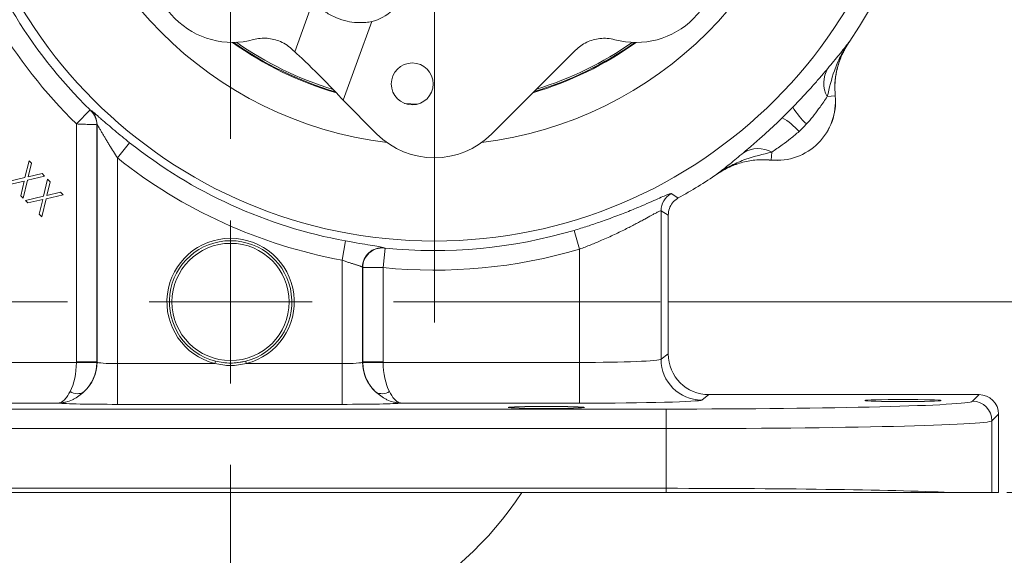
# Model space of a CAD drawing. Header units: inches. Extents: x 0.3 to 33.9, y 0.2 to 21.7.
# Tile 10 of 22: x 21.6 to 27.7, y 5.1 to 8.4. Entities that reach past the tile are written whole.
import ezdxf

# ---------------------------------------------------------------- set-up
doc = ezdxf.new("R2010")
doc.units = ezdxf.units.IN
doc.header["$MEASUREMENT"] = 0
doc.layers.add('SLD-0', color=7, linetype='Continuous', lineweight=15)
doc.styles.add('SLDTEXTSTYLE0', font='TXT', dxfattribs={"width": 0.75})
doc.dimstyles.new('SLDDIMSTYLE0', dxfattribs={"dimtxt": 0.25, "dimasz": 0.13, "dimexe": 0, "dimexo": 0.0625, "dimgap": 0.0625, "dimtad": 0, "dimtih": 1, "dimtoh": 1, "dimrnd": 1e-09, "dimzin": 12, "dimdsep": 46, "dimtxsty": 'SLDTEXTSTYLE0', "dimsah": 1, "dimcen": 0.09, "dimadec": 0, "dimazin": 3, "dimtfac": 1, "dimtofl": 0, "dimtmove": 0, "dimatfit": 3, "dimfxl": 1, "dimfrac": 2, "dimtolj": 1, "dimtzin": 12, "dimarcsym": 0})
doc.dimstyles.new('SLDDIMSTYLE1', dxfattribs={"dimtxt": 0.25, "dimasz": 0.13, "dimexe": 0, "dimexo": 0.0625, "dimgap": 0.0625, "dimtad": 0, "dimtih": 1, "dimtoh": 1, "dimrnd": 1e-09, "dimzin": 12, "dimdsep": 46, "dimtxsty": 'SLDTEXTSTYLE0', "dimsah": 1, "dimcen": 0.09, "dimadec": 0, "dimazin": 3, "dimtfac": 1, "dimtmove": 0, "dimatfit": 0, "dimfxl": 1, "dimfrac": 2, "dimtolj": 1, "dimtzin": 12, "dimarcsym": 0})

# ---------------------------------------------------------------- blocks, each defined once
blk = doc.blocks.new('_D_4')
at = {"layer": 'SLD-0'}
for p, q in [((29.7431, 6.6508), (29.7431, 6.9008)), ((25.5945, 6.6508), (29.8681, 6.6508)), ((29.264, 6.1026), (29.2132, 6.1026)), ((29.2132, 6.1026), (29.2132, 5.7057)), ((30.2222, 6.1026), (30.273, 6.1026)), ((30.273, 6.1026), (30.273, 5.7057)), ((29.2132, 5.7057), (29.264, 5.7057)), ((30.273, 5.7057), (30.2222, 5.7057)), ((27.6711, 5.4808), (29.8681, 5.4808)), ((29.7431, 5.4808), (29.7431, 5.2308))]:
    blk.add_line(p, q, dxfattribs=at)
for points in [[(29.7431, 6.6508), (29.7631, 6.7808), (29.7231, 6.7808)], [(29.7431, 5.4808), (29.7231, 5.3508), (29.7631, 5.3508)]]:
    blk.add_solid(points, dxfattribs=at)
at = {"layer": 'SLD-0', "char_height": 0.25, "attachment_point": 1, "style": 'SLDTEXTSTYLE0'}
for s, insert in [('1.17', (29.3183, 6.4756, 0.413)), ('29.72', (29.3275, 6.028, 0.413))]:
    blk.add_mtext(s, dxfattribs=dict(at, insert=insert))
blk = doc.blocks.new('_D_5')
at = {"layer": 'SLD-0'}
for p, q in [((27.6656, 9.9804), (29.8681, 9.9804)), ((29.7431, 9.9804), (29.7431, 8.7264)), ((29.264, 8.3524), (29.2132, 8.3524)), ((29.2132, 8.3524), (29.2132, 7.9555)), ((30.2222, 8.3524), (30.273, 8.3524)), ((30.273, 8.3524), (30.273, 7.9555)), ((29.2132, 7.9555), (29.264, 7.9555)), ((30.273, 7.9555), (30.2222, 7.9555)), ((29.7431, 6.6508), (29.7431, 7.9047)), ((25.5945, 6.6508), (29.8681, 6.6508))]:
    blk.add_line(p, q, dxfattribs=at)
for points in [[(29.7431, 9.9804), (29.7231, 9.8504), (29.7631, 9.8504)], [(29.7431, 6.6508), (29.7631, 6.7808), (29.7231, 6.7808)]]:
    blk.add_solid(points, dxfattribs=at)
at = {"layer": 'SLD-0', "char_height": 0.25, "attachment_point": 1, "style": 'SLDTEXTSTYLE0'}
for s, insert in [('3.33', (29.3183, 8.7254, 0.413)), ('84.57', (29.3275, 8.2778, 0.413))]:
    blk.add_mtext(s, dxfattribs=dict(at, insert=insert))
blk = doc.blocks.new('SW_CENTERMARKSYMBOL_0')
at = {"layer": 'SLD-0', "color": 0}
blk.add_line((0, -1), (0, -3.4561), dxfattribs=at)
blk = doc.blocks.new('SW_CENTERMARKSYMBOL_1')
at = {"layer": 'SLD-0', "color": 0}
for p, q in [((0, 1), (0, 2.635)), ((0, 0), (0, 0.5)), ((-1, 0), (-2.635, 0)), ((0, 0), (-0.5, 0)), ((0, 0), (0, -0.5)), ((0, 0), (0.5, 0)), ((1, 0), (2.635, 0)), ((0, -1), (0, -2.635))]:
    blk.add_line(p, q, dxfattribs=at)

msp = doc.modelspace()

# ---------------------------------------------------------------- linework, layer by layer
at = {"color": 7, "linetype": 'Continuous', "lineweight": 15}
for p, q in [((23.3028, 8.1851), (23.4165, 8.4973)), ((23.7758, 8.3704), (23.6, 7.8878)), ((26.7035, 8.2442), (26.6978, 8.2354)), ((26.7035, 8.2442), (26.7032, 8.2443)), ((23.3028, 8.1851), (23.2924, 8.1956)), ((25.0257, 8.1951), (24.5121, 7.6818)), ((26.5699, 7.9102), (26.6185, 7.9148)), ((26.6185, 7.9148), (26.6188, 7.9148)), ((23.8057, 7.682), (23.6, 7.8878)), ((23.9761, 7.8692), (24.0552, 7.8638)), ((22.048, 7.8284), (21.964, 7.7428)), ((22.0541, 7.8245), (22.0528, 7.8239)), ((21.964, 7.7428), (21.964, 6.2829)), ((22.0889, 7.7382), (22.0903, 7.7387)), ((22.0889, 6.2829), (22.0889, 7.7382)), ((22.0903, 7.7387), (22.0903, 6.2819)), ((22.2898, 7.6278), (22.2152, 7.5339)), ((26.2297, 7.57), (26.225, 7.5213)), ((21.6482, 7.4133), (21.6732, 7.5173)), ((21.6887, 7.5017), (21.6686, 7.418)), ((21.6732, 7.5173), (21.6887, 7.5017)), ((22.2152, 6.2724), (22.2152, 7.5339)), ((26.225, 7.521), (26.225, 7.5213)), ((21.6686, 7.418), (21.7527, 7.4378)), ((21.7527, 7.4378), (21.768, 7.4224)), ((25.8955, 7.4366), (25.8956, 7.4363)), ((21.5373, 7.3872), (21.6482, 7.4133)), ((21.6433, 7.3927), (21.5529, 7.3716)), ((21.6221, 7.3024), (21.6433, 7.3927)), ((21.6639, 7.3975), (21.6376, 7.2868)), ((21.768, 7.4224), (21.6639, 7.3975)), ((21.7619, 7.2996), (21.7869, 7.4036)), ((21.8024, 7.388), (21.7823, 7.3043)), ((21.7869, 7.4036), (21.8024, 7.388)), ((21.7823, 7.3043), (21.8664, 7.3241)), ((21.8664, 7.3241), (21.8817, 7.3088)), ((21.6376, 7.2868), (21.6221, 7.3024)), ((21.651, 7.2735), (21.7619, 7.2996)), ((21.6665, 7.2579), (21.651, 7.2735)), ((21.757, 7.279), (21.6665, 7.2579)), ((21.7358, 7.1887), (21.757, 7.279)), ((21.7776, 7.2839), (21.7513, 7.1731)), ((21.8817, 7.3088), (21.7776, 7.2839)), ((21.7513, 7.1731), (21.7358, 7.1887)), ((25.5502, 6.2987), (25.5502, 7.2098)), ((25.5502, 7.2098), (25.5945, 7.1836)), ((25.5945, 7.1836), (25.5945, 6.3319)), ((25.0164, 7.0899), (25.0505, 6.9749)), ((23.6155, 7.0249), (23.5938, 6.907)), ((23.857, 6.9807), (23.845, 6.8614)), ((23.8522, 6.9814), (23.8509, 6.9829)), ((25.0505, 6.9749), (25.0505, 6.2797)), ((23.5938, 6.907), (23.5938, 6.2724)), ((23.7187, 6.2819), (23.7187, 6.8636)), ((23.7187, 6.8636), (23.72, 6.8621)), ((23.72, 6.8621), (23.72, 6.2829)), ((23.845, 6.2829), (23.845, 6.8614)), ((22.0889, 6.2829), (21.964, 6.2829)), ((22.0903, 6.2819), (22.0889, 6.2829)), ((22.8166, 6.2869), (22.8129, 6.2724)), ((23.0061, 6.2724), (23.0024, 6.2869)), ((23.72, 6.2829), (23.7187, 6.2819)), ((23.845, 6.2829), (23.72, 6.2829)), ((25.5945, 6.3319), (25.5502, 6.2987)), ((21.964, 6.2797), (20.7584, 6.2797)), ((21.964, 6.2797), (22.0888, 6.2766)), ((22.2152, 6.2724), (22.2152, 6.0225)), ((22.8129, 6.2724), (22.2152, 6.2724)), ((23.5938, 6.2724), (23.0061, 6.2724)), ((23.5938, 6.2724), (23.5938, 6.0225)), ((23.845, 6.2797), (23.7201, 6.2766)), ((25.0505, 6.2797), (23.845, 6.2797)), ((25.0505, 6.2797), (25.0505, 6.0298)), ((25.8001, 6.0488), (25.8444, 6.082)), ((27.5012, 6.082), (25.8444, 6.082)), ((27.5012, 6.082), (27.4605, 6.0414)), ((25.5812, 5.9934), (20.2278, 5.9934)), ((20.7584, 6.0298), (21.8524, 6.0298)), ((22.2152, 6.0225), (23.5938, 6.0225)), ((23.9565, 6.0298), (25.0505, 6.0298)), ((25.5812, 5.8735), (25.5812, 5.9934)), ((27.5805, 5.9214), (27.6211, 5.9621)), ((27.5805, 5.4808), (27.5805, 5.9214)), ((27.6211, 5.4808), (27.6211, 5.9621)), ((20.2278, 5.8735), (25.5812, 5.8735)), ((25.5812, 5.8735), (25.5812, 5.5073)), ((25.5812, 5.5073), (20.2278, 5.5073)), ((25.5812, 5.4808), (25.5812, 5.5073)), ((25.5812, 5.4808), (20.2278, 5.4808)), ((27.5805, 5.4808), (27.3552, 5.4808)), ((27.6211, 5.4808), (27.5805, 5.4808))]:
    msp.add_line(p, q, dxfattribs=at)
at = {"color": 7, "linetype": 'Continuous', "lineweight": 15, "flags": 128}
for points in [[(25.6561, 7.2884), (25.6479, 7.2935), (25.6127, 7.3151)], [(22.9095, 6.2753), (22.9747, 6.281), (23.0024, 6.2869)]]:
    msp.add_lwpolyline(points, dxfattribs=at)
at = {"color": 7, "linetype": 'Continuous', "lineweight": 15}
for centre, radius in [((24.1595, 9.9804), 2.9561), ((24.0239, 7.9885), 0.1285), ((22.9095, 6.6508), 0.3595)]:
    msp.add_circle(centre, radius, dxfattribs=at)
for centre, radius, start, end in [((24.1595, 9.9804), 3.08, 325.68866, 34.31134), ((22.9217, 8.7432), 0.5, 164.97582, 284.99681), ((25.3966, 8.7426), 0.5, 254.97582, 14.99681), ((23.6854, 8.6865), 0.3287, 285.96716, 336.38934), ((24.1595, 9.9804), 3.0148, 210.65257, 225.54358), ((24.1595, 9.9804), 3.1348, 210.65257, 225.54358), ((24.1595, 9.9804), 2.1191, 235.03457, 252.96152), ((24.1595, 9.9804), 2.1191, 287.21446, 304.93806), ((26.7203, 7.9939), 0.1722, 148.54601, 209.09696), ((26.2595, 7.8804), 0.3607, 264.51489, 5.48511), ((26.2595, 7.8804), 0.361, 264.52223, 5.47777), ((21.9688, 7.7381), 0.1201, 0.03042, 45.63797), ((21.9702, 7.7387), 0.1201, 0.03043, 45.64837), ((26.7301, 8.0643), 0.4311, 210.49936, 228.25232), ((26.0755, 7.4098), 0.4311, 41.74768, 59.50064), ((24.1595, 9.9804), 3.0051, 231.52495, 259.57036), ((26.1459, 7.4195), 0.1722, 60.90304, 121.45399), ((24.1595, 9.9804), 3.125, 231.52495, 259.57036), ((24.1595, 9.9804), 3.08, 299.07314, 304.31134), ((25.6703, 7.2097), 0.1201, 118.64577, 179.95577), ((24.1595, 9.9804), 3.0148, 264.24184, 286.51375), ((22.9095, 6.6508), 0.3905, 284.31969, 255.68031), ((22.9095, 6.6508), 0.3755, 284.31969, 255.68031), ((23.8388, 6.8634), 0.1201, 84.21534, 179.90699), ((23.8401, 6.8619), 0.1201, 84.24267, 179.90704), ((24.1595, 9.9804), 3.1348, 264.24184, 286.51375), ((21.8389, 6.283), 0.25, 358.52616, 359.97382), ((23.97, 6.283), 0.25, 180.02618, 181.47384), ((25.8004, 6.2989), 0.2501, 180.05364, 269.93108), ((21.8401, 6.2821), 0.2502, 312.81617, 359.94243), ((23.9689, 6.2821), 0.2502, 180.05757, 227.18383), ((21.9694, 6.1676), 0.0801, 236.57933, 300.52452), ((23.8395, 6.1676), 0.0801, 239.47548, 303.42067), ((27.4604, 5.9213), 0.1201, 0.04597, 89.95403), ((22.9095, 6.6508), 2.135, 213.23055, 326.76945)]:
    msp.add_arc(centre, radius, start, end, dxfattribs=at)
at = {"color": 8, "linetype": 'Continuous', "lineweight": 15}
for radius, start, end in [(2.3701, 187.00002, 262.97261), (2.3701, 277.00002, 352.97261), (2.1338, 234.49773, 253.65365), (2.129, 234.67685, 253.43272), (2.1338, 286.4722, 305.47491), (2.129, 286.71044, 305.29578)]:
    msp.add_arc((24.1595, 9.9804), radius, start, end, dxfattribs=at)
at = {"color": 7, "linetype": 'Continuous', "lineweight": 15}
for centre, major_axis, ratio, start_param, end_param in [((23.4496, 8.0315), (-0.1715, 0.1718), 0.039557, 3.68367, 5.778065), ((24.159, 8.0365), (-0.0001, -0.501), 0.998099, 5.498738, 7.067632), ((21.8389, 6.283), (0.1001, -0.0751), 0.999049, 0.617693, 0.642959), ((23.97, 6.283), (0.1001, 0.0751), 0.999049, 2.498634, 2.5239), ((25.0505, 6.2994), (0.5, 0), 0.039279, 4.712389, 6.248279), ((25.8446, 6.3321), (-0.2002, -0.1501), 0.999049, 5.640226, 7.210109), ((21.8433, 6.2797), (0.0041, 0.25), 0.482584, 3.922427, 4.720341), ((21.8433, 6.2797), (0.0815, 0.2369), 0.978221, 4.226504, 5.024418), ((22.2152, 6.2822), (0.125, 0), 0.078558, 3.176499, 4.712389), ((23.5938, 6.2822), (0.125, 0), 0.078558, 4.712389, 6.248279), ((23.9657, 6.2797), (-0.0815, 0.2369), 0.978221, 1.258768, 2.056681), ((23.9657, 6.2797), (-0.0041, 0.25), 0.482584, 1.562845, 2.360758), ((25.0505, 6.0494), (0.75, 0), 0.026186, 4.712389, 6.248279), ((25.5812, 6.0426), (1.88, 0), 0.026186, 4.712389, 6.257005), ((27.5011, 5.962), (0.0849, 0.0849), 0.999315, 5.49813, 7.068241), ((22.2152, 6.0323), (0.375, 0), 0.026186, 3.397717, 4.712389), ((23.5938, 6.0323), (0.375, 0), 0.026186, 4.712389, 6.027061), ((25.5812, 5.9227), (2, 0), 0.024615, 4.712389, 6.257005), ((25.5812, 5.458), (2, 0), 0.024615, 0.479944, 1.570796)]:
    msp.add_ellipse(centre, major_axis=major_axis, ratio=ratio, start_param=start_param, end_param=end_param, dxfattribs=at)
for centre in [(27.0345, 6.046), (24.8465, 6.0035)]:
    msp.add_ellipse(centre, major_axis=(0.2344, 0), ratio=0.026186, dxfattribs=at)
for points, knots in [([(23.4165, 8.4973), (23.4248, 8.4885), (23.4439, 8.4681), (23.4909, 8.4281), (23.555, 8.3924), (23.623, 8.3711), (23.686, 8.3633), (23.7391, 8.3652), (23.7645, 8.3688), (23.7758, 8.3704)], [0, 0, 0, 0, 0.1253907, 0.2904749, 0.4558235, 0.5984908, 0.7336608, 0.8812781, 1, 1, 1, 1]), ([(23.0511, 8.2602), (23.0647, 8.2632), (23.0922, 8.2691), (23.1343, 8.2692), (23.1763, 8.2626), (23.2174, 8.2485), (23.2575, 8.2269), (23.2806, 8.2061), (23.2924, 8.1956)], [0, 0, 0, 0, 0.158768, 0.322138, 0.480906, 0.644282, 0.819037, 1, 1, 1, 1]), ([(25.0257, 8.1951), (25.036, 8.2045), (25.0568, 8.2234), (25.0933, 8.2445), (25.1329, 8.2597), (25.1756, 8.2681), (25.2211, 8.2694), (25.2515, 8.263), (25.267, 8.2597)], [0, 0, 0, 0, 0.158768, 0.322138, 0.480906, 0.644282, 0.819037, 1, 1, 1, 1]), ([(26.5699, 7.9102), (26.5825, 7.9638), (26.6025, 8.0481), (26.65, 8.1596), (26.6837, 8.2164), (26.7031, 8.2441), (26.7032, 8.2443)], [0, 0, 0, 0, 0.458943, 0.721865, 0.99767, 1, 1, 1, 1]), ([(26.7032, 8.2443), (26.7031, 8.2442), (26.6935, 8.2316), (26.674, 8.2066), (26.6338, 8.1561), (26.5975, 8.1126), (26.5734, 8.0837)], [0, 0, 0, 0, 0.002547, 0.254971, 0.506602, 1, 1, 1, 1]), ([(26.6185, 7.9148), (26.6172, 7.9431), (26.6145, 8.0004), (26.6294, 8.0856), (26.6572, 8.169), (26.6877, 8.2189), (26.7032, 8.2443)], [0, 0, 0, 0, 0.243914, 0.495196, 0.743693, 1, 1, 1, 1]), ([(26.6865, 8.2163), (26.6744, 8.1941), (26.6486, 8.1469), (26.6265, 8.0706), (26.6149, 7.9916), (26.6175, 7.9406), (26.6188, 7.9148)], [0, 0, 0, 0, 0.241066, 0.513053, 0.753661, 1, 1, 1, 1]), ([(26.5734, 8.0837), (26.5614, 8.0695), (26.5369, 8.0406), (26.4884, 7.9849), (26.4291, 7.9189), (26.3824, 7.8703), (26.3586, 7.8455)], [0, 0, 0, 0, 0.21336, 0.43352, 0.711269, 1, 1, 1, 1]), ([(26.443, 7.7426), (26.4461, 7.7461), (26.4627, 7.7643), (26.491, 7.7991), (26.5319, 7.8548), (26.5557, 7.8896), (26.5699, 7.9102)], [0, 0, 0, 0, 0.061603, 0.328469, 0.601193, 1, 1, 1, 1]), ([(22.0528, 7.8239), (22.0528, 7.824), (22.0527, 7.824), (22.0523, 7.8243), (22.0514, 7.8251), (22.0499, 7.8265), (22.0487, 7.8277), (22.048, 7.8284)], [0, 0, 0, 0, 0.100164, 0.247152, 0.426835, 0.662426, 1, 1, 1, 1]), ([(22.2898, 7.6278), (22.2587, 7.6529), (22.2114, 7.6911), (22.1545, 7.7398), (22.1269, 7.7637), (22.0995, 7.7877), (22.0752, 7.8088), (22.0575, 7.8234), (22.055, 7.8242), (22.0541, 7.8245)], [0, 0, 0, 0, 0.280432, 0.426364, 0.572079, 0.58885, 0.767294, 0.917527, 1, 1, 1, 1]), ([(21.964, 7.7428), (21.9781, 7.7423), (21.9973, 7.7415), (22.0283, 7.7403), (22.0544, 7.7393), (22.0761, 7.7386), (22.0867, 7.7382), (22.0883, 7.7382), (22.0889, 7.7382)], [0, 0, 0, 0, 0.219589, 0.30026, 0.526683, 0.716332, 0.883009, 1, 1, 1, 1]), ([(22.0903, 7.7387), (22.0907, 7.7384), (22.0915, 7.7379), (22.095, 7.7327), (22.0984, 7.7271), (22.1035, 7.7187), (22.1107, 7.7064), (22.1209, 7.6889), (22.1317, 7.6704), (22.1429, 7.6514), (22.1546, 7.6316), (22.1704, 7.6055), (22.1904, 7.5728), (22.2069, 7.5469), (22.2152, 7.5339)], [0, 0, 0, 0, 0.062031, 0.108455, 0.156522, 0.184681, 0.267526, 0.352658, 0.433762, 0.515532, 0.598872, 0.68259, 0.840369, 1, 1, 1, 1]), ([(26.2943, 7.7812), (26.2897, 7.7767), (26.2635, 7.7512), (26.2147, 7.7053), (26.1541, 7.6507), (26.0997, 7.6034), (26.0708, 7.5789), (26.0561, 7.5664)], [0, 0, 0, 0, 0.054789, 0.306864, 0.566571, 0.779999, 1, 1, 1, 1]), ([(26.2297, 7.57), (26.2503, 7.5841), (26.2862, 7.6088), (26.346, 7.6523), (26.38, 7.6818), (26.3972, 7.6968)], [0, 0, 0, 0, 0.3988761, 0.6949123, 1, 1, 1, 1]), ([(25.8955, 7.4366), (25.8958, 7.4368), (25.9235, 7.4562), (25.9802, 7.4898), (26.0917, 7.5373), (26.1761, 7.5573), (26.2297, 7.57)], [0, 0, 0, 0, 0.00233, 0.278135, 0.541057, 1, 1, 1, 1]), ([(26.0561, 7.5664), (26.0273, 7.5423), (25.9837, 7.506), (25.9333, 7.4658), (25.9082, 7.4464), (25.8957, 7.4367), (25.8955, 7.4366)], [0, 0, 0, 0, 0.493398, 0.745029, 0.997453, 1, 1, 1, 1]), ([(25.8955, 7.4366), (25.8969, 7.4376), (25.9212, 7.454), (25.972, 7.4822), (26.0522, 7.5101), (26.1378, 7.5252), (26.1956, 7.5226), (26.225, 7.5213)], [0, 0, 0, 0, 0.014322, 0.253699, 0.500028, 0.74622, 1, 1, 1, 1]), ([(25.8956, 7.4363), (25.92, 7.4512), (25.9693, 7.4815), (26.0515, 7.5094), (26.1378, 7.5249), (26.1956, 7.5223), (26.225, 7.521)], [0, 0, 0, 0, 0.246215, 0.500001, 0.746214, 1, 1, 1, 1]), ([(25.6127, 7.3151), (25.6102, 7.315), (25.6053, 7.3148), (25.5804, 7.305), (25.5435, 7.2891), (25.4943, 7.2673), (25.4333, 7.2409), (25.3597, 7.2101), (25.2744, 7.1765), (25.1854, 7.1441), (25.0986, 7.1149), (25.0438, 7.0982), (25.0164, 7.0899)], [0, 0, 0, 0, 0.098991, 0.197998, 0.295911, 0.393854, 0.496149, 0.598461, 0.710241, 0.82201, 0.911011, 1, 1, 1, 1]), ([(25.6561, 7.2884), (25.6544, 7.2874), (25.641, 7.2797), (25.6191, 7.2599), (25.5985, 7.2241), (25.5958, 7.1971), (25.5945, 7.1836)], [0, 0, 0, 0, 0.048482, 0.36561, 0.682807, 1, 1, 1, 1]), ([(25.0505, 6.9749), (25.062, 6.9792), (25.0964, 6.992), (25.1418, 7.0102), (25.1886, 7.0301), (25.2261, 7.0466), (25.2651, 7.0646), (25.3029, 7.0827), (25.3378, 7.1), (25.3695, 7.1162), (25.3983, 7.1313), (25.4254, 7.1458), (25.4576, 7.1633), (25.4851, 7.1784), (25.5074, 7.1906), (25.5217, 7.1982), (25.537, 7.2059), (25.5472, 7.2103), (25.5494, 7.2099), (25.5502, 7.2098)], [0, 0, 0, 0, 0.045281, 0.1364, 0.18228, 0.238489, 0.295038, 0.352649, 0.410626, 0.46135, 0.512338, 0.564187, 0.616351, 0.711612, 0.759887, 0.808828, 0.855927, 0.951166, 1, 1, 1, 1]), ([(23.8509, 6.9829), (23.8474, 6.9842), (23.8404, 6.9868), (23.7979, 6.994), (23.7367, 7.0039), (23.6718, 7.0147), (23.6305, 7.0222), (23.6155, 7.0249)], [0, 0, 0, 0, 0.221817, 0.441703, 0.659552, 0.876451, 1, 1, 1, 1]), ([(23.857, 6.9807), (23.8567, 6.9808), (23.8559, 6.9808), (23.8545, 6.981), (23.8533, 6.9812), (23.8524, 6.9813), (23.8523, 6.9814), (23.8522, 6.9814)], [0, 0, 0, 0, 0.1199808, 0.3375209, 0.5564508, 0.7772561, 1, 1, 1, 1]), ([(23.5938, 6.907), (23.5977, 6.9056), (23.6057, 6.9027), (23.617, 6.8988), (23.6276, 6.8952), (23.6375, 6.8919), (23.6473, 6.8887), (23.6566, 6.8857), (23.6654, 6.8829), (23.6737, 6.8802), (23.6816, 6.8778), (23.6888, 6.8755), (23.6952, 6.8734), (23.701, 6.8715), (23.7061, 6.8697), (23.7103, 6.8681), (23.7149, 6.8663), (23.7178, 6.8647), (23.7185, 6.8639), (23.7187, 6.8636)], [0, 0, 0, 0, 0.06387, 0.128268, 0.183084, 0.238247, 0.294522, 0.35119, 0.40493, 0.459025, 0.514256, 0.569887, 0.622889, 0.676254, 0.730772, 0.785694, 0.838329, 0.945413, 1, 1, 1, 1]), ([(23.72, 6.8621), (23.7219, 6.8621), (23.7256, 6.862), (23.7484, 6.8619), (23.781, 6.8617), (23.8153, 6.8615), (23.8372, 6.8614), (23.845, 6.8614)], [0, 0, 0, 0, 0.2193017, 0.4381537, 0.657547, 0.8778835, 1, 1, 1, 1]), ([(23.0061, 6.2724), (22.9739, 6.2666), (22.9095, 6.255), (22.8451, 6.2666), (22.8129, 6.2724)], [0, 0, 0, 0, 0.499477, 1, 1, 1, 1]), ([(21.9253, 6.1007), (21.9155, 6.084), (21.9047, 6.0655), (21.8874, 6.0469), (21.8769, 6.0383), (21.8659, 6.0328), (21.86, 6.031), (21.8567, 6.0303), (21.8548, 6.03), (21.8538, 6.0299), (21.8532, 6.0299), (21.8529, 6.0298), (21.8527, 6.0298), (21.8526, 6.0298), (21.8525, 6.0298), (21.8524, 6.0298)], [0, 0, 0, 0, 0.416891, 0.461413, 0.703997, 0.834066, 0.906642, 0.947465, 0.970451, 0.983387, 0.990662, 0.994753, 0.996173, 0.996798, 1, 1, 1, 1]), ([(22.0101, 6.0986), (21.9891, 6.0817), (21.9666, 6.0635), (21.9285, 6.0453), (21.9058, 6.0372), (21.881, 6.0322), (21.8682, 6.0307), (21.8612, 6.0302), (21.8573, 6.03), (21.8552, 6.0299), (21.854, 6.0298), (21.8533, 6.0298), (21.8531, 6.0298), (21.8528, 6.0298), (21.8526, 6.0298), (21.8524, 6.0298)], [0, 0, 0, 0, 0.426251, 0.457293, 0.712383, 0.842296, 0.912355, 0.951016, 0.972553, 0.984602, 0.991356, 0.995145, 0.996106, 0.996742, 1, 1, 1, 1]), ([(23.7988, 6.0986), (23.8198, 6.0817), (23.8423, 6.0635), (23.8804, 6.0453), (23.9032, 6.0372), (23.9279, 6.0322), (23.9408, 6.0307), (23.9478, 6.0302), (23.9516, 6.03), (23.9538, 6.0299), (23.955, 6.0298), (23.9556, 6.0298), (23.9559, 6.0298), (23.9562, 6.0298), (23.9564, 6.0298), (23.9565, 6.0298)], [0, 0, 0, 0, 0.426251, 0.457293, 0.712383, 0.842296, 0.912355, 0.951016, 0.972553, 0.984602, 0.991356, 0.995145, 0.996106, 0.996742, 1, 1, 1, 1]), ([(23.8837, 6.1007), (23.8934, 6.084), (23.9042, 6.0655), (23.9216, 6.0469), (23.932, 6.0383), (23.943, 6.0328), (23.949, 6.031), (23.9523, 6.0303), (23.9542, 6.03), (23.9552, 6.0299), (23.9558, 6.0299), (23.9561, 6.0298), (23.9562, 6.0298), (23.9564, 6.0298), (23.9565, 6.0298), (23.9565, 6.0298)], [0, 0, 0, 0, 0.416891, 0.461413, 0.703997, 0.834066, 0.906642, 0.947465, 0.970451, 0.983387, 0.990662, 0.994753, 0.996173, 0.996798, 1, 1, 1, 1]), ([(27.3552, 5.4808), (27.3157, 5.4808), (27.2395, 5.4808), (27.0975, 5.4808), (26.9418, 5.4808), (26.7687, 5.4808), (26.5805, 5.4808), (26.38, 5.4808), (26.1464, 5.4808), (25.879, 5.4808), (25.6805, 5.4808), (25.5812, 5.4808)], [0, 0, 0, 0, 0.110367, 0.212962, 0.315885, 0.418482, 0.52113, 0.624104, 0.726755, 0.863377, 1, 1, 1, 1])]:
    msp.add_open_spline(points, degree=3, knots=knots, dxfattribs=at)
for points in [[(26.3586, 7.8455), (26.348, 7.8347), (26.3268, 7.8131), (26.3052, 7.7918), (26.2943, 7.7812)], [(26.3972, 7.6968), (26.4051, 7.7042), (26.4209, 7.719), (26.4356, 7.7348), (26.443, 7.7426)], [(22.8166, 6.2869), (22.8476, 6.2811), (22.9095, 6.2694), (22.9714, 6.2811), (23.0024, 6.2869)]]:
    msp.add_open_spline(points, degree=3, dxfattribs=at)

# ---------------------------------------------------------------- block references
at = {"layer": 'SLD-0'}
for name, p in [('SW_CENTERMARKSYMBOL_0', (24.1595, 9.9804)), ('SW_CENTERMARKSYMBOL_1', (22.9095, 6.6508))]:
    msp.add_blockref(name, p, dxfattribs=at)

# ---------------------------------------------------------------- dimensions: what is measured, and where the dimension line sits
for base, p1, p2, dimstyle, picture, middle in [((29.7431, 9.9804), (25.5445, 6.6508), (27.6156, 9.9804), 'SLDDIMSTYLE0', '_D_5', (29.7431, 8.3156)), ((29.7431, 6.6508), (27.6211, 5.4808), (25.5445, 6.6508), 'SLDDIMSTYLE1', '_D_4', (29.7431, 6.0658))]:
    dim = msp.add_linear_dim(base=base, p1=p1, p2=p2, angle=90, dimstyle=dimstyle, dxfattribs=at)
    dim.commit()
    dim.dimension.update_dxf_attribs({"geometry": picture, "text_midpoint": middle, "dimtype": 160})

doc.saveas('drawing.dxf')
